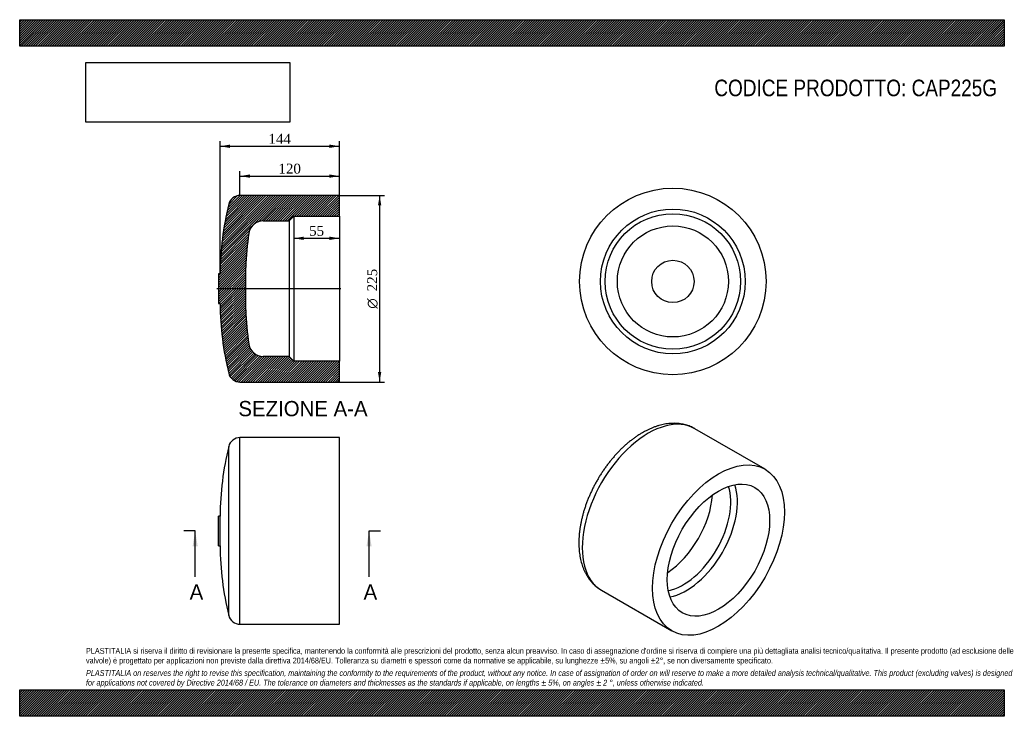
# Model space of a CAD drawing. Header units: millimetres. Extents: x 0 to 1188, y 0 to 840.
import ezdxf
from ezdxf.enums import TextEntityAlignment as Align
from ezdxf.lldxf.tags import DXFTag

# ---------------------------------------------------------------- set-up
doc = ezdxf.new("R2010")
doc.units = ezdxf.units.MM
doc.header["$LTSCALE"] = 4
for name, color, linetype in [('CAP225G', 7, 'Continuous'), ('Default', 7, 'Continuous'), ('DV3_Default', 7, 'Continuous')]:
    doc.layers.add(name, color=color, linetype=linetype)
doc.styles.add('SEACAD_Solid_Edge_ANSI', font='seans.ttf')
doc.styles.add('SEACAD_Solid_Edge_ANSI1_Symbols', font='semeca1.ttf')
doc.styles.add('SEACAD_Times_New_Roman', font='times.ttf')
tags = doc.linetypes.add('CENTER2', pattern=[28.575000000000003, 19.05, -3.175, 3.175, -3.175]).pattern_tags.tags
tags[10:11] = [DXFTag(74, 4), DXFTag(75, 0), DXFTag(340, '0'), DXFTag(46, 0.0), DXFTag(50, 0.0), DXFTag(44, 0.0), DXFTag(45, 0.0)]
tags[8:9] = [DXFTag(74, 4), DXFTag(75, 0), DXFTag(340, '0'), DXFTag(46, 0.0), DXFTag(50, 0.0), DXFTag(44, 0.0), DXFTag(45, 0.0)]
tags[6:7] = [DXFTag(74, 4), DXFTag(75, 0), DXFTag(340, '0'), DXFTag(46, 0.0), DXFTag(50, 0.0), DXFTag(44, 0.0), DXFTag(45, 0.0)]
tags[4:5] = [DXFTag(74, 4), DXFTag(75, 0), DXFTag(340, '0'), DXFTag(46, 0.0), DXFTag(50, 0.0), DXFTag(44, 0.0), DXFTag(45, 0.0)]
doc.dimstyles.new('ANSImm', dxfattribs={"dimtxt": 12, "dimasz": 12, "dimexe": 6, "dimexo": 0, "dimgap": 3, "dimtad": 1, "dimdsep": 46, "dimtxsty": 'SEACAD_Times_New_Roman', "dimblk1": '_SE_FILLED', "dimblk2": '_SE_FILLED', "dimsah": 1, "dimcen": 6, "dimazin": 0, "dimtfac": 0.85, "dimtdec": 3, "dimtofl": 0, "dimtmove": 0, "dimatfit": 3, "dimfxl": 1, "dimarcsym": 0})
picture_1 = doc.add_image_def('image1.jpg', size_in_pixel=(4302, 1260))
pattern_1 = [(45, (0, 0), (-1.414213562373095, 1.414213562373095), [])]

# ---------------------------------------------------------------- blocks, each defined once
blk = doc.blocks.new('SE')
at = {"layer": 'CAP225G', "color": 7, "linetype": 'Continuous'}
for p, q in [((265.7757146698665, 110.996577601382), (265.7757146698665, 335.9965776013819)), ((385.7757146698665, 335.996577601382), (265.7757146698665, 335.996577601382)), ((385.7757146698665, 110.996577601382), (385.7757146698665, 335.996577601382)), ((252.1817164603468, 121.6494575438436), (252.1817164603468, 325.3436976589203)), ((239.775714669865, 205.4965776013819), (239.775714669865, 241.4965776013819)), ((241.775714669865, 241.496577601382), (239.775714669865, 241.496577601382)), ((241.775714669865, 205.4965776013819), (241.775714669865, 241.496577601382)), ((239.775714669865, 205.4965776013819), (241.775714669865, 205.4965776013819)), ((265.7757146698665, 110.996577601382), (385.7757146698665, 110.996577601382))]:
    blk.add_line(p, q, dxfattribs=at)
for centre, radius, start, end in [((265.7757146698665, 321.996577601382), 14, 90, 166.1677521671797), ((600.7857627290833, 239.5102601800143), 359.0155429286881, 166.1677521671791, 179.6829992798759), ((600.7857627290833, 207.4828950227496), 359.0155429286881, 180.317000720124, 193.8322478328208), ((265.7757146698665, 124.996577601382), 14, 193.8322478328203, 270)]:
    blk.add_arc(centre, radius, start, end, dxfattribs=at)
blk = doc.blocks.new('SE1')
at = {"layer": 'CAP225G', "color": 7, "linetype": 'Continuous'}
for p, q in [((899.3959092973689, 297.8123029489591), (814.5430955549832, 346.8020978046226)), ((702.0430955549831, 151.9463819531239), (786.8959092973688, 102.9565870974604))]:
    blk.add_line(p, q, dxfattribs=at)
for centre, major_axis, ratio, start_param, end_param in [((758.2930955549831, 249.3742398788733), (-56.25, -97.42785792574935), 0.5773502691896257, 3.141592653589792, 6.283185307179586), ((800.2952383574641, 225.1242914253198), (-40.85000000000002, -70.75427548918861), 0.577350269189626, 0.474513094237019, 2.667079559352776), ((804.2550363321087, 222.8381009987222), (-43.65000000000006, -75.60401775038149), 0.5773502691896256, 0.4617163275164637, 2.679876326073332), ((778.0920854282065, 237.9432877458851), (-40.85, -70.75427548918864), 0.577350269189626, 0.850690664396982, 2.29090198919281)]:
    blk.add_ellipse(centre, major_axis=major_axis, ratio=ratio, start_param=start_param, end_param=end_param, dxfattribs=at)
for centre, major_axis, ratio in [((843.1459092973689, 200.3844450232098), (-56.25000000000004, -97.42785792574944), 0.5773502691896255), ((843.1459092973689, 200.3844450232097), (-43.65000000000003, -75.60401775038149), 0.5773502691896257)]:
    blk.add_ellipse(centre, major_axis=major_axis, ratio=ratio, dxfattribs=at)
for points, knots in [([(814.5319751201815, 346.8031563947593), (814.4840479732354, 346.8327734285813), (813.6419819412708, 347.352858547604), (811.7594936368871, 348.30926266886), (809.0739238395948, 349.5387657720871), (806.2671272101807, 350.5980328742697), (803.3952045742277, 351.4856857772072), (800.4475414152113, 352.2006368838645), (797.4312189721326, 352.7415115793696), (794.348541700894, 353.1067805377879), (791.2032875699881, 353.2947795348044), (787.9992236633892, 353.3038120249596), (784.7407059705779, 353.1322815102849), (781.4326724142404, 352.7788545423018), (778.0807571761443, 352.2426468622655), (774.6912048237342, 351.5233580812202), (771.271050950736, 350.6215273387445), (767.826990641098, 349.5381450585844), (764.3688989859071, 348.2764198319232), (760.8956903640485, 346.8351334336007), (757.4474874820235, 345.2333099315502), (754.1729337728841, 343.5525962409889), (752.2748847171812, 342.4809343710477), (751.2930955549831, 341.9235087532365)], [0, 0, 0, 0, 0.002467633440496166, 0.0503065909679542, 0.09812378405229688, 0.1459955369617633, 0.1940091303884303, 0.2422469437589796, 0.2907839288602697, 0.3396850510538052, 0.3890027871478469, 0.4387748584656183, 0.4890224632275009, 0.5397493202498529, 0.590941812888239, 0.6425704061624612, 0.6945923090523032, 0.7469551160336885, 0.7996009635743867, 0.8524706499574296, 0.9055072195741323, 0.9586586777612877, 1, 1, 1, 1]), ([(751.2930955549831, 341.9235087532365), (750.6160171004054, 341.5280731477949), (748.9690311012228, 340.5622246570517), (746.0034546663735, 338.69538212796), (742.6326090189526, 336.4059914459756), (739.2669236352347, 333.9513166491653), (735.9477788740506, 331.360254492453), (732.6702538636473, 328.631756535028), (729.4416982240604, 325.7729336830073), (726.265971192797, 322.7887641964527), (723.1477002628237, 319.6848529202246), (720.0911735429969, 316.4667016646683), (717.1006585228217, 313.139913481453), (714.1803315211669, 309.7101461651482), (711.3343049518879, 306.1831309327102), (708.5666234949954, 302.564671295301), (705.8812649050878, 298.8606446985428), (703.282136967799, 295.0770009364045), (700.7730737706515, 291.219759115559), (698.3578311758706, 287.2950029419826), (696.0400821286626, 283.3088746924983), (693.823441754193, 279.2676221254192), (691.7114312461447, 275.1775470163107), (689.7074688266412, 271.0449878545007), (687.8148436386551, 266.8762534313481), (686.0367409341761, 262.6776600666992), (684.3762458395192, 258.4555310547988), (682.8363443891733, 254.2161893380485), (681.4199258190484, 249.9659516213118), (680.1297860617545, 245.7111245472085), (678.9686322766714, 241.4580036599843), (677.9390880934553, 237.212876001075), (677.0436990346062, 232.9820272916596), (676.2849372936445, 228.7717547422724), (675.6652046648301, 224.588386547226), (675.1868319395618, 220.4383090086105), (674.852072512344, 216.328001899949), (674.6630873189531, 212.2640819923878), (674.621917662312, 208.253353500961), (674.7304386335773, 204.3029907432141), (674.9902664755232, 200.4206250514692), (675.4026475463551, 196.6142623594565), (675.9683631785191, 192.8921690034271), (676.6876334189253, 189.2628046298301), (677.5599881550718, 185.734841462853), (678.5841615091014, 182.3170177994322), (679.758022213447, 179.0179390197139), (681.0785586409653, 175.8458445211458), (682.5419272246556, 172.8083741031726), (684.1435697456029, 169.9123606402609), (685.8783595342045, 167.1637163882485), (687.7408468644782, 164.5673017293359), (689.7252318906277, 162.1272539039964), (691.8263146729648, 159.8460052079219), (694.0367329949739, 157.7284225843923), (696.3577159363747, 155.7672527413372), (698.7597726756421, 153.9976387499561), (700.7287456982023, 152.6933385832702), (701.7913482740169, 152.1068268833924), (702.0760630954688, 151.9502302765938)], [0, 0, 0, 0, 0.009778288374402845, 0.02801488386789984, 0.04623828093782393, 0.06445023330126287, 0.08264612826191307, 0.1008229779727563, 0.1189791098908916, 0.1371138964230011, 0.1552275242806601, 0.1733208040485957, 0.1913950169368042, 0.2094517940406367, 0.2274930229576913, 0.2455207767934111, 0.2635372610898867, 0.2815447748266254, 0.299545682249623, 0.3175423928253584, 0.3355373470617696, 0.3535330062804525, 0.3715311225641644, 0.3895340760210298, 0.4075443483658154, 0.4255644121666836, 0.4435967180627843, 0.4616436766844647, 0.4797076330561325, 0.4977908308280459, 0.515895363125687, 0.534023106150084, 0.5521756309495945, 0.5703540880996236, 0.5885590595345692, 0.6067903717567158, 0.6250468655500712, 0.6433261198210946, 0.6616241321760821, 0.6799349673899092, 0.6982486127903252, 0.7165517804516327, 0.7348298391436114, 0.753065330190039, 0.7712383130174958, 0.7893270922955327, 0.8073093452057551, 0.8251635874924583, 0.8428708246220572, 0.8604161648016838, 0.8777901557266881, 0.8949896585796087, 0.9120181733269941, 0.9288856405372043, 0.9456078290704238, 0.9622054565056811, 0.9787031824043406, 0.9951285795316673, 1, 1, 1, 1])]:
    blk.add_open_spline(points, degree=3, knots=knots, dxfattribs=at)
blk = doc.blocks.new('SE3')
at = {"color": 7, "linetype": 'Continuous', "style": 'SEACAD_Solid_Edge_ANSI'}
blk.add_text('A', height=18.4, dxfattribs=at).set_placement((414.910917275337, 159.096577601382), align=Align.TOP_LEFT)
blk = doc.blocks.new('SE4')
at = {"color": 7, "linetype": 'Continuous', "style": 'SEACAD_Solid_Edge_ANSI'}
blk.add_text('A', height=18.4, dxfattribs=at).set_placement((205.0627660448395, 159.096577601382), align=Align.TOP_LEFT)
blk = doc.blocks.new('SEANNOT_GROUP')
at = {"linetype": 'Continuous'}
blk.add_hatch(color=7, dxfattribs=at).paths.add_polyline_path([(424.6101421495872, 205.0965771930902), (421.5434754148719, 223.496577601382), (418.4768086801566, 205.0965771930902)])
at = {"color": 7, "linetype": 'Continuous'}
blk.add_lwpolyline([(421.5434754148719, 168.296577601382), (421.5434754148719, 223.496577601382)], dxfattribs=at)
blk = doc.blocks.new('SEANNOT_GROUP1')
at = {"linetype": 'Continuous'}
blk.add_hatch(color=7, dxfattribs=at).paths.add_polyline_path([(214.7619909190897, 205.0965771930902), (211.6953241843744, 223.496577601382), (208.6286574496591, 205.0965771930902)])
at = {"color": 7, "linetype": 'Continuous'}
blk.add_lwpolyline([(211.6953241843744, 168.296577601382), (211.6953241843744, 223.496577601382)], dxfattribs=at)
blk = doc.blocks.new('SE2')
at = {"layer": 'Default', "color": 7, "linetype": 'CENTER2'}
for p, q in [((211.6953241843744, 223.496577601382), (197.8953241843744, 223.496577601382)), ((421.5434754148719, 223.496577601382), (435.3434754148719, 223.496577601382))]:
    blk.add_line(p, q, dxfattribs=at)
at = {"layer": 'Default', "color": 7, "linetype": 'CENTER2', "const_width": 0.0001}
blk.add_lwpolyline([(421.5434754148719, 223.496577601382), (211.6953241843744, 223.496577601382)], dxfattribs=at)
at = {"layer": 'Default'}
for name in ['SEANNOT_GROUP1', 'SEANNOT_GROUP', 'SE4', 'SE3']:
    blk.add_blockref(name, (0, 0), dxfattribs=at)
blk = doc.blocks.new('SE5')
at = {"layer": 'CAP225G', "linetype": 'Continuous'}
h = blk.add_hatch(dxfattribs=at)
h.set_pattern_fill('LINE', scale=0.6299212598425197, angle=45, style=0)
h.set_pattern_definition(pattern_1)
edge = h.paths.add_edge_path()
edge.add_arc((265.7757146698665, 417.1111448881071), 14, 193.8322478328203, 270)
edge.add_line((265.7757146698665, 403.1111448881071), (385.7757146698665, 403.1111448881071))
edge.add_line((385.7757146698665, 403.1111448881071), (385.7757146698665, 428.311144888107))
edge.add_line((385.7757146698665, 428.311144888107), (330.7757146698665, 428.311144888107))
edge.add_line((330.7757146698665, 428.311144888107), (325.1757146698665, 433.9111448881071))
edge.add_line((325.1757146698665, 433.9111448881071), (293.7757146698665, 433.9111448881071))
edge.add_arc((293.7757146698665, 451.3426709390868), 17.43152605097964, 188.9324760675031, 270, ccw=False)
edge.add_arc((600.7857627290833, 499.5974623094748), 328.2106992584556, 181.6678670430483, 188.9324760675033, ccw=False)
edge.add_line((272.7141130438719, 490.0446731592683), (272.7141130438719, 541.1776166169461))
edge.add_arc((600.7857627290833, 531.6248274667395), 328.2106992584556, 171.0675239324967, 178.3321329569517, ccw=False)
edge.add_arc((293.7757146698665, 579.8796188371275), 17.43152605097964, 90, 171.0675239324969, ccw=False)
edge.add_line((293.7757146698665, 597.3111448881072), (325.1757146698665, 597.3111448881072))
edge.add_line((325.1757146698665, 597.3111448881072), (330.7757146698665, 602.9111448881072))
edge.add_line((330.7757146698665, 602.9111448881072), (385.7757146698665, 602.9111448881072))
edge.add_line((385.7757146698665, 602.9111448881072), (385.7757146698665, 628.1111448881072))
edge.add_line((385.7757146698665, 628.1111448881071), (265.7757146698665, 628.1111448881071))
edge.add_arc((265.7757146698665, 614.1111448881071), 14, 90, 166.1677521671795)
edge.add_arc((600.7857627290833, 531.6248274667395), 359.0155429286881, 166.1677521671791, 179.6829992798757)
edge.add_line((241.775714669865, 533.6111448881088), (239.775714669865, 533.6111448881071))
edge.add_line((239.775714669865, 533.6111448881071), (239.775714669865, 497.6111448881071))
edge.add_line((239.775714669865, 497.6111448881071), (241.775714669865, 497.6111448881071))
edge.add_arc((600.7857627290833, 499.5974623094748), 359.0155429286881, 180.317000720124, 193.8322478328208)
at = {"layer": 'CAP225G', "color": 7, "linetype": 'Continuous'}
for p, q in [((385.7757146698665, 628.1111448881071), (265.7757146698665, 628.1111448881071)), ((385.7757146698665, 602.9111448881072), (385.7757146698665, 628.1111448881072)), ((293.7757146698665, 597.3111448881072), (325.1757146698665, 597.3111448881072)), ((325.1757146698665, 597.3111448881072), (330.7757146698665, 602.9111448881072)), ((325.1757146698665, 597.3111448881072), (325.1757146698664, 433.9111448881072)), ((330.7757146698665, 602.9111448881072), (330.7757146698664, 428.3111448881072)), ((330.7757146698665, 602.9111448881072), (385.7757146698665, 602.9111448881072)), ((385.7757146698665, 602.9111448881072), (385.7757146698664, 428.3111448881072)), ((272.7141130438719, 490.0446731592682), (272.7141130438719, 541.177616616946)), ((239.775714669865, 533.6111448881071), (239.775714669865, 497.6111448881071)), ((241.7757146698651, 533.6111448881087), (239.775714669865, 533.6111448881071)), ((239.775714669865, 497.6111448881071), (241.775714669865, 497.6111448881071)), ((325.1757146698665, 433.9111448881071), (293.7757146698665, 433.9111448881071)), ((330.7757146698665, 428.311144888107), (325.1757146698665, 433.9111448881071)), ((385.7757146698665, 428.311144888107), (330.7757146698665, 428.311144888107)), ((385.7757146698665, 403.111144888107), (385.7757146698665, 428.311144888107)), ((265.7757146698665, 403.1111448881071), (385.7757146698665, 403.1111448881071))]:
    blk.add_line(p, q, dxfattribs=at)
for centre, radius, start, end in [((265.7757146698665, 614.1111448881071), 14.00000000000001, 90, 166.1677521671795), ((600.7857627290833, 531.6248274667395), 359.0155429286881, 166.1677521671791, 179.6829992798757), ((293.7757146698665, 579.8796188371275), 17.43152605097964, 90, 171.0675239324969), ((600.7857627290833, 531.6248274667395), 328.2106992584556, 171.0675239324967, 178.3321329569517), ((600.7857627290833, 499.5974623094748), 359.0155429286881, 180.3170007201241, 193.8322478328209), ((600.7857627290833, 499.5974623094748), 328.2106992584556, 181.6678670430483, 188.9324760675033), ((293.7757146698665, 451.3426709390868), 17.43152605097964, 188.9324760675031, 270), ((265.7757146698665, 417.1111448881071), 14, 193.8322478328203, 270)]:
    blk.add_arc(centre, radius, start, end, dxfattribs=at)
at = {"layer": 'DV3_Default', "color": 7, "linetype": 'CENTER2'}
blk.add_line((387.5257146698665, 515.6111448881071), (238.025714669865, 515.6111448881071), dxfattribs=at)
blk = doc.blocks.new('SE6')
at = {"layer": 'CAP225G', "color": 7, "linetype": 'Continuous'}
for radius in [112.5, 87.30000000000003, 81.69999999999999, 66.97507312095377, 25.56647172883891]:
    blk.add_circle((788.0845077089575, 524.3753021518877), radius, dxfattribs=at)
blk = doc.blocks.new('GDimGGroup')
at = {"layer": 'Default', "linetype": 'Continuous'}
for points in [[(436.2843103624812, 616.111144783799), (434.2843103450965, 628.1111448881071), (432.2843103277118, 616.111144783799)], [(436.2843103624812, 415.1111509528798), (432.2843103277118, 415.1111509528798), (434.2843103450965, 403.1111508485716)]]:
    blk.add_hatch(color=7, dxfattribs=at).paths.add_polyline_path(points)
at = {"layer": 'Default', "color": 7, "linetype": 'Continuous'}
for p, q in [((385.7757146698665, 628.1111448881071), (440.2843103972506, 628.1111448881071)), ((434.2843103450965, 628.1111448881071), (434.2843103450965, 403.1111508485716)), ((385.7757146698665, 403.111144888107), (440.2843103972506, 403.111144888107))]:
    blk.add_line(p, q, dxfattribs=at)
for s, style, p in [('225', 'SEACAD_Times_New_Roman', (419.2843103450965, 512.4039640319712)), ('O', 'SEACAD_Solid_Edge_ANSI1_Symbols', (419.2843103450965, 491.5197535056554))]:
    blk.add_text(s, height=12, rotation=90, dxfattribs=dict(at, style=style)).set_placement(p, align=Align.TOP_LEFT)
blk = doc.blocks.new('DMBLK60')
at = {"layer": 'Default', "linetype": 'Continuous'}
for points in [[(277.7757147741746, 653.3860844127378), (265.7757146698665, 651.3860843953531), (277.7757147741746, 649.3860843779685)], [(373.7757118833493, 653.3860844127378), (373.7757118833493, 649.3860843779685), (385.7757119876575, 651.3860843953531)]]:
    blk.add_hatch(color=7, dxfattribs=at).paths.add_polyline_path(points)
at = {"layer": 'Default', "color": 7, "linetype": 'Continuous'}
for p, q in [((265.7757146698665, 628.1111448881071), (265.7757146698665, 657.3860844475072)), ((385.7757146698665, 628.1111448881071), (385.7757146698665, 657.3860844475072)), ((265.7757146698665, 651.3860843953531), (385.7757119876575, 651.3860843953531))]:
    blk.add_line(p, q, dxfattribs=at)
at = {"layer": 'Default', "color": 7, "linetype": 'Continuous', "style": 'SEACAD_Times_New_Roman'}
blk.add_text('120', height=12, dxfattribs=at).set_placement((312.1264242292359, 666.3860843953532), align=Align.TOP_LEFT)
blk = doc.blocks.new('_SE_FILLED')
at = {"color": 0}
blk.add_line((0, 0), (-1, 0), dxfattribs=at)
blk.add_solid([(0, 0), (-1, -0.1665), (-1, 0.1665), (0, 0)], dxfattribs=at)
blk = doc.blocks.new('DMBLK61')
at = {"layer": 'Default', "linetype": 'Continuous'}
for points in [[(253.7757147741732, 689.3860918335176), (241.775714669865, 687.386091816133), (253.7757147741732, 685.3860917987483)], [(373.7757083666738, 689.3860918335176), (373.7757083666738, 685.3860917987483), (385.775708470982, 687.386091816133)]]:
    blk.add_hatch(color=7, dxfattribs=at).paths.add_polyline_path(points)
at = {"layer": 'Default', "color": 7, "linetype": 'Continuous'}
for p, q in [((241.775714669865, 533.6111448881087), (241.775714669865, 693.386091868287)), ((385.7757146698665, 602.9111448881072), (385.7757146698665, 693.386091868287)), ((241.775714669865, 687.386091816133), (385.775708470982, 687.386091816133))]:
    blk.add_line(p, q, dxfattribs=at)
at = {"layer": 'Default', "color": 7, "linetype": 'Continuous', "style": 'SEACAD_Times_New_Roman'}
blk.add_text('144', height=12, dxfattribs=at).set_placement((300.1264224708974, 702.386091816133), align=Align.TOP_LEFT)
blk = doc.blocks.new('DMBLK62')
at = {"layer": 'Default', "linetype": 'Continuous'}
for points in [[(342.7757147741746, 574.4012005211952), (342.7757147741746, 578.4012005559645), (330.7757146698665, 576.4012005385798)], [(373.7757142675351, 574.4012005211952), (385.7757143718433, 576.4012005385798), (373.7757142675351, 578.4012005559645)]]:
    blk.add_hatch(color=7, dxfattribs=at).paths.add_polyline_path(points)
at = {"layer": 'Default', "color": 7, "linetype": 'Continuous'}
for p, q in [((330.7757146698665, 602.9111448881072), (330.7757146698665, 570.4012004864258)), ((385.7757146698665, 602.9111448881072), (385.7757146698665, 570.4012004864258)), ((330.7757146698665, 576.4012005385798), (385.7757143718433, 576.4012005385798))]:
    blk.add_line(p, q, dxfattribs=at)
at = {"layer": 'Default', "color": 7, "linetype": 'Continuous', "style": 'SEACAD_Times_New_Roman'}
blk.add_text('55', height=12, dxfattribs=at).set_placement((349.1761884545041, 591.4012005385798), align=Align.TOP_LEFT)

msp = doc.modelspace()

# ---------------------------------------------------------------- hatches: boundary and pattern name
at = {"layer": 'Default', "linetype": 'Continuous'}
h = msp.add_hatch(dxfattribs=at)
h.set_pattern_fill('LINE', scale=0.6299212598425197, angle=45, style=0)
h.set_pattern_definition(pattern_1)
h.paths.add_polyline_path([(1188, 808.0000131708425), (1188, 840.0000131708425), (1.020126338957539e-05, 840.0000131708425), (1.020126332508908e-05, 808.0000131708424)])
for points in [[(1188, 808.0000131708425), (1188, 840.0000131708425), (1.020126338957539e-05, 840.0000131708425), (1.020126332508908e-05, 808.0000131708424)], [(1187.999983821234, -1.146095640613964e-05), (1187.999983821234, 31.99999999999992), (-1.61787658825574e-05, 31.99999999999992), (-1.61787658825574e-05, -1.146095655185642e-05)]]:
    msp.add_hatch(color=7, dxfattribs=at).paths.add_polyline_path(points)
h = msp.add_hatch(dxfattribs=at)
h.set_pattern_fill('LINE', scale=0.6299212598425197, angle=45, style=0)
h.set_pattern_definition(pattern_1)
h.paths.add_polyline_path([(1187.999983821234, -1.146095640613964e-05), (1187.999983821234, 31.99999999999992), (-1.61787658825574e-05, 31.99999999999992), (-1.61787658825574e-05, -1.146095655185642e-05)])

# ---------------------------------------------------------------- linework, layer by layer
at = {"layer": 'Default', "color": 7, "linetype": 'Continuous'}
for p, q in [((1.020126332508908e-05, 840.0000131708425), (1188, 840.0000131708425)), ((1.020126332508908e-05, 808.0000131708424), (1.020126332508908e-05, 840.0000131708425)), ((1188, 840.0000131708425), (1188, 808.0000131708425)), ((1188, 808.0000131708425), (1.020126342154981e-05, 808.0000131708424)), ((-1.61787658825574e-05, 31.99999999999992), (1187.999983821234, 31.99999999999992)), ((-1.61787658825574e-05, -1.146095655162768e-05), (-1.61787658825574e-05, 31.99999999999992)), ((1187.999983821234, 31.99999999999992), (1187.999983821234, -1.146095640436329e-05)), ((1187.999983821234, -1.146095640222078e-05), (-1.617876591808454e-05, -1.146095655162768e-05))]:
    msp.add_line(p, q, dxfattribs=at)

# ---------------------------------------------------------------- block references
at = {"layer": 'Default'}
for name in ['SE6', 'SE5', 'GDimGGroup', 'SE1', 'SE', 'SE2']:
    msp.add_blockref(name, (0, 0), dxfattribs=at)

# ---------------------------------------------------------------- texts
at = {"layer": 'Default', "color": 7, "linetype": 'Continuous', "style": 'SEACAD_Solid_Edge_ANSI'}
msp.add_text('SEZIONE A-A', height=18.4, dxfattribs=at).set_placement((263.8962325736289, 380.2167232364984), align=Align.TOP_LEFT)
at = {"layer": 'Default', "attachment_point": 1}
for s, insert, char_height, width in [('{\\fArial Narrow|b0||i0||c0|p34;\\C7;\\H20.;\\W1.;CODICE PRODOTTO: CAP225G}', (838.1114572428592, 767.7367112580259), 20, 342.0227676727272), ("{\\fArial Narrow|b0||i0||c0|p34;\\C7;\\H7.;\\W1.;PLASTITALIA si riserva il diritto di revisionare la presente specifica, mantenendo la conformità alle prescrizioni del prodotto, senza alcun preavviso. In caso di assegnazione d'ordine si riserva di compiere una più dettagliata analisi tecnico/qualitativa. Il presente prodotto (ad esclusione delle \\P}{\\fArial Narrow|b0||i0||c0|p34;\\C7;\\H7.;\\W1.;valvole) è progettato per applicazioni non previste dalla direttiva 2014/68/EU. Tolleranza su diametri e spessori come da normative se applicabile, su lunghezze ±5%, su angoli ±2°, se non diversamente specificato.\\P}{\\fArial Narrow|b0||i0||c0|p34;\\C7;\\H2.;\\W1.;   \\P}{\\fArial Narrow|b0||i1||c0|p34;\\C7;\\H7.;\\W1.;PLASTITALIA on reserves the right to revise this specification, maintaining the conformity to the requirements of the product, without any notice. In case of assignation of order on will reserve to make a more detailed analysis technical/qualitative. This product (excluding valves) is designed \\P}{\\fArial Narrow|b0||i1||c0|p34;\\C7;\\H7.;\\W1.;for applications not covered by Directive 2014/68 / EU. The tolerance on diameters and thicknesses as the standards if applicable, on lengths ± 5%, on angles ± 2 °, unless otherwise indicated.\\P}", (79.9999838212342, 82.40946089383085), 7, 1028)]:
    msp.add_mtext(s, dxfattribs=dict(at, insert=insert, char_height=char_height, width=width))

# ---------------------------------------------------------------- dimensions: what is measured, and where the dimension line sits
at = {"layer": 'Default', "color": 7, "linetype": 'Continuous'}
dim = msp.add_linear_dim(base=(385.7757146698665, 687.386091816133), p1=(241.775714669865, 533.6111448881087), p2=(385.7757146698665, 602.9111448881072), text='\\A1;<>', dimstyle='ANSImm', dxfattribs=at)
dim.commit()
dim.dimension.update_dxf_attribs({"geometry": 'DMBLK61', "text_midpoint": (313.7757115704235, 687.386091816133), "dimtype": 160})
for base, p1, p2, picture, middle in [((265.7757146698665, 651.3860843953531), (265.7757146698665, 628.1111448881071), (385.7757146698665, 628.1111448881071), 'DMBLK60', (325.775713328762, 651.3860843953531)), ((330.7757146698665, 576.4012005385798), (330.7757146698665, 602.9111448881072), (385.7757146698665, 602.9111448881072), 'DMBLK62', (358.2757145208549, 576.4012005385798))]:
    dim = msp.add_linear_dim(base=base, p1=p1, p2=p2, angle=0, text='\\A1;<>', dimstyle='ANSImm', dxfattribs=at)
    dim.commit()
    dim.dimension.update_dxf_attribs({"geometry": picture, "text_midpoint": middle, "dimtype": 161})

# ---------------------------------------------------------------- pictures from other files: only their frames are drawn
image = msp.add_image(picture_1, insert=(80.00001020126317, 716.4127117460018), size_in_units=(245.82857142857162, 72.00000000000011))
image.dxf.flags = 7

doc.saveas('drawing.dxf')
